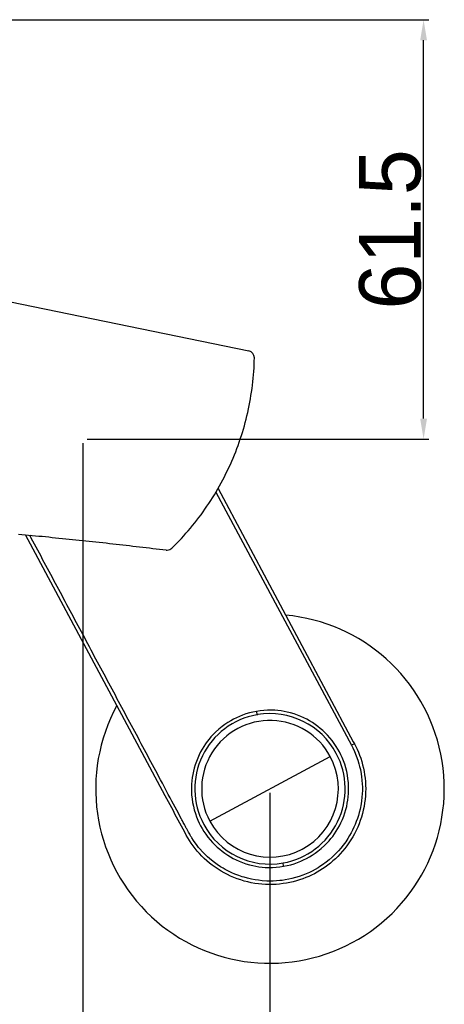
# Model space of a CAD drawing. Extents: x 15 to 1026, y -50 to 605.
# Tile 5 of 17: x 348 to 410, y 258 to 402. Entities that reach past the tile are written whole.
import ezdxf

# ---------------------------------------------------------------- set-up
doc = ezdxf.new("R2010")
doc.units = 0
doc.layers.get('0').update_dxf_attribs({"linetype": 'CONTINUOUS'})
doc.layers.get('DEFPOINTS').update_dxf_attribs({"linetype": 'CONTINUOUS'})
doc.layers.add('외형선_ISO_', color=7, linetype='CONTINUOUS')
doc.layers.add('좁은_외형선_ISO_', color=7, linetype='CONTINUOUS')
doc.dimstyles.new('ISO-25', dxfattribs={"dimscale": 0.6, "dimtxt": 15, "dimasz": 5, "dimexe": 1.25, "dimexo": 1, "dimtad": 1, "dimdec": 1, "dimtxsty": 'STANDARD', "dimcen": 2.5, "dimclrd": 256, "dimclre": 256, "dimazin": 3, "dimtfac": 1, "dimtdec": 1, "dimtmove": 0, "dimatfit": 3})

# ---------------------------------------------------------------- blocks, each defined once
blk = doc.blocks.new('*D68')
at = {"ltscale": 0.5}
for p, q in [((283.09, 401.58), (407.61, 401.58)), ((406.86, 343.26), (406.86, 398.58)), ((357.63, 340.26), (407.61, 340.26))]:
    blk.add_line(p, q, dxfattribs=at)
for points in [[(406.36, 398.58), (407.36, 398.58), (406.86, 401.58)], [(406.36, 343.26), (407.36, 343.26), (406.86, 340.26)]]:
    blk.add_solid(points, dxfattribs=at)
at = {"layer": 'DEFPOINTS', "color": 0, "ltscale": 0.5}
for p in [(282.49, 401.58), (406.86, 401.58), (357.03, 340.26)]:
    blk.add_point(p, dxfattribs=at)
at = {"color": 0, "ltscale": 0.5, "insert": (401.99, 370.92), "char_height": 9, "attachment_point": 5, "rotation": 90}
blk.add_mtext('61.5', dxfattribs=at)
blk = doc.blocks.new('*D69')
at = {"ltscale": 0.5}
for p, q in [((179.84, 288.51), (179.84, 163.68)), ((384.39, 288.52), (384.39, 163.68)), ((182.84, 164.43), (381.39, 164.43))]:
    blk.add_line(p, q, dxfattribs=at)
for points in [[(182.84, 164.93), (182.84, 163.93), (179.84, 164.43)], [(381.39, 164.93), (381.39, 163.93), (384.39, 164.43)]]:
    blk.add_solid(points, dxfattribs=at)
at = {"layer": 'DEFPOINTS', "color": 0, "ltscale": 0.5}
for p in [(179.84, 289.11), (384.39, 289.12), (384.39, 164.43)]:
    blk.add_point(p, dxfattribs=at)
at = {"color": 0, "ltscale": 0.5, "insert": (282.12, 169.3), "char_height": 9, "attachment_point": 5}
blk.add_mtext('150~200', dxfattribs=at)
blk = doc.blocks.new('*D70')
at = {"ltscale": 0.5}
for p, q in [((207.19, 339.66), (207.19, 184.36)), ((357.03, 339.66), (357.03, 184.36)), ((210.19, 185.11), (354.03, 185.11))]:
    blk.add_line(p, q, dxfattribs=at)
for points in [[(210.19, 185.61), (210.19, 184.61), (207.19, 185.11)], [(354.03, 185.61), (354.03, 184.61), (357.03, 185.11)]]:
    blk.add_solid(points, dxfattribs=at)
at = {"layer": 'DEFPOINTS', "color": 0, "ltscale": 0.5}
for p in [(207.19, 340.26), (357.03, 340.26), (357.03, 185.11)]:
    blk.add_point(p, dxfattribs=at)
at = {"color": 0, "ltscale": 0.5, "insert": (282.11, 189.98), "char_height": 9, "attachment_point": 5}
blk.add_mtext('150', dxfattribs=at)

msp = doc.modelspace()

# ---------------------------------------------------------------- linework, layer by layer
at = {"ltscale": 0.5}
msp.add_line((375.58, 284.4), (393.21, 293.84), dxfattribs=at)
msp.add_arc((384.39, 289.11), 25.5, 151.449, 84.8494)
at = {"layer": '외형선_ISO_'}
for p, q in [((309.93, 367.79), (381.3, 353.15)), ((376.79, 333.01), (396.58, 296.01)), ((369.06, 288.1), (348.64, 326.27)), ((396.58, 296.01), (396.74, 295.72))]:
    msp.add_line(p, q, dxfattribs=at)
at = {"layer": '외형선_ISO_', "flags": 128}
for points in [[(370.04, 324.32), (370.39, 324.67), (370.74, 325.02), (371.09, 325.38), (371.43, 325.74), (371.77, 326.11), (372.1, 326.48), (372.43, 326.86), (372.75, 327.24), (373.07, 327.62), (373.38, 328.01), (373.69, 328.4), (374, 328.8), (374.3, 329.2), (374.59, 329.61), (374.88, 330.02), (375.17, 330.43), (375.45, 330.85), (375.72, 331.27), (375.99, 331.69), (376.26, 332.12), (376.52, 332.55), (376.77, 332.98), (377.02, 333.42), (377.26, 333.86), (377.5, 334.3), (377.73, 334.75), (377.95, 335.2), (378.17, 335.65), (378.39, 336.1), (378.6, 336.55), (378.8, 337.01), (378.99, 337.47), (379.18, 337.93), (379.37, 338.4), (379.55, 338.86), (379.72, 339.33), (379.89, 339.81), (380.05, 340.28), (380.21, 340.76), (380.36, 341.24), (380.5, 341.72), (380.64, 342.21), (380.77, 342.69), (380.9, 343.18), (381.02, 343.67), (381.13, 344.16), (381.24, 344.66), (381.34, 345.15), (381.44, 345.65), (381.53, 346.14), (381.61, 346.64), (381.69, 347.14), (381.76, 347.64), (381.82, 348.14), (381.88, 348.64), (381.93, 349.14), (381.97, 349.64), (382.01, 350.14), (382.05, 350.65), (382.07, 351.15), (382.09, 351.65), (382.1, 352.15)], [(347.6, 326.36), (348.1, 326.32), (348.59, 326.27), (349.08, 326.22), (349.58, 326.18), (350.07, 326.13), (350.56, 326.08), (351.06, 326.04), (351.55, 325.99), (352.04, 325.94), (352.53, 325.89), (353.03, 325.84), (353.52, 325.79), (354.01, 325.74), (354.5, 325.69), (355, 325.64), (355.49, 325.59), (355.98, 325.54), (356.47, 325.49), (356.96, 325.44), (357.45, 325.39), (357.95, 325.33), (358.44, 325.28), (358.93, 325.23), (359.42, 325.18), (359.91, 325.12), (360.4, 325.07), (360.89, 325.01), (361.38, 324.96), (361.87, 324.9), (362.37, 324.85), (362.86, 324.79), (363.35, 324.74), (363.84, 324.68), (364.33, 324.62), (364.82, 324.57), (365.31, 324.51), (365.8, 324.45), (366.29, 324.39), (366.78, 324.34), (367.26, 324.28), (367.75, 324.22), (368.24, 324.16), (368.73, 324.1), (369.22, 324.04)], [(382.59, 299.97), (382.58, 299.96), (382.58, 299.96), (382.58, 299.96), (382.57, 299.96), (382.57, 299.96), (382.56, 299.96), (382.56, 299.96), (382.55, 299.96), (382.55, 299.96), (382.54, 299.96), (382.54, 299.96), (382.54, 299.96), (382.53, 299.96), (382.53, 299.95), (382.52, 299.95), (382.52, 299.95), (382.51, 299.95), (382.51, 299.95), (382.51, 299.95), (382.5, 299.95), (382.5, 299.95), (382.49, 299.95), (382.49, 299.95), (382.48, 299.95)], [(396.74, 295.72), (396.95, 295.31), (397.14, 294.9), (397.33, 294.47), (397.5, 294.03), (397.66, 293.58), (397.81, 293.11), (397.94, 292.64), (398.06, 292.16), (398.16, 291.67), (398.24, 291.18), (398.31, 290.67), (398.35, 290.17), (398.38, 289.65), (398.39, 289.13), (398.38, 288.61), (398.36, 288.09), (398.31, 287.57), (398.24, 287.05), (398.15, 286.52), (398.04, 286.01), (397.92, 285.49), (397.77, 284.98), (397.6, 284.48), (397.42, 283.98), (397.22, 283.49), (396.99, 283.01), (396.76, 282.54), (396.5, 282.08), (396.23, 281.64), (395.94, 281.2), (395.64, 280.78), (395.33, 280.37), (395.01, 279.98), (394.67, 279.6), (394.32, 279.24), (393.96, 278.9), (393.6, 278.57), (393.23, 278.25), (392.85, 277.95), (392.46, 277.67), (392.07, 277.41), (391.68, 277.16), (391.28, 276.92), (390.88, 276.71), (390.47, 276.5), (390.05, 276.31), (389.62, 276.13), (389.17, 275.96), (388.72, 275.8), (388.25, 275.66), (387.78, 275.53), (387.3, 275.42), (386.81, 275.32), (386.31, 275.25), (385.8, 275.19), (385.29, 275.14), (384.78, 275.12), (384.26, 275.12), (383.74, 275.13), (383.22, 275.16), (382.69, 275.22), (382.17, 275.29), (381.65, 275.39), (381.13, 275.5), (380.62, 275.63), (380.11, 275.79), (379.61, 275.96), (379.11, 276.15), (378.63, 276.36), (378.15, 276.58), (377.68, 276.83), (377.23, 277.09), (376.79, 277.36), (376.36, 277.65), (375.94, 277.96), (375.54, 278.27), (375.15, 278.6), (374.78, 278.94), (374.42, 279.29), (374.08, 279.65), (373.75, 280.02), (373.44, 280.39), (373.15, 280.78), (372.87, 281.16), (372.61, 281.55), (372.37, 281.95), (372.14, 282.35), (371.91, 282.77), (371.67, 283.22), (371.43, 283.66), (371.2, 284.1), (370.96, 284.55), (370.72, 284.99), (370.48, 285.43), (370.25, 285.88), (370.01, 286.32), (369.77, 286.77), (369.54, 287.21), (369.3, 287.65), (369.06, 288.1)], [(396.3, 295.48), (396.5, 295.09), (396.74, 294.58), (397, 293.96), (397.23, 293.31), (397.4, 292.77), (397.5, 292.37), (397.61, 291.94), (397.73, 291.32), (397.8, 290.86), (397.85, 290.4), (397.89, 289.78), (397.9, 289.41), (397.9, 288.82), (397.88, 288.41), (397.84, 287.85), (397.79, 287.35), (397.72, 286.91), (397.57, 286.14), (397.45, 285.66), (397.32, 285.2), (397.17, 284.76), (397.02, 284.32), (396.85, 283.9), (396.67, 283.49), (396.47, 283.09)], [(372.95, 281.96), (372.9, 282.03), (372.87, 282.09), (372.82, 282.16), (372.77, 282.25), (372.71, 282.35), (372.64, 282.48), (372.55, 282.63), (372.48, 282.77), (372.42, 282.88), (372.36, 282.98), (372.31, 283.07), (372.26, 283.17), (372.21, 283.26), (372.15, 283.36), (372.09, 283.47), (372.03, 283.59), (371.96, 283.73), (371.88, 283.89), (371.78, 284.06), (371.71, 284.19), (371.65, 284.32), (371.58, 284.45), (371.51, 284.57), (371.45, 284.7)]]:
    msp.add_lwpolyline(points, dxfattribs=at)
at = {"layer": '외형선_ISO_'}
for centre, radius, start, end in [((381.1, 352.17), 1, 358.8486, 78.4078), ((369.34, 325.03), 1, 263.0022, 270), ((369.34, 325.03), 1, 270, 314.2856), ((384.39, 289.11), 11, 100, 208.1492), ((384.39, 289.11), 11, 28.1492, 99.447), ((384.39, 289.12), 10, 28.1492, 208.1492), ((384.39, 289.12), 10, 208.1492, 28.1492), ((384.39, 289.11), 11, 280, 28.1492), ((384.39, 289.11), 11, 208.1492, 280)]:
    msp.add_arc(centre, radius, start, end, dxfattribs=at)
at = {"layer": '좁은_외형선_ISO_'}
for p, q in [((376.49, 332.5), (396.3, 295.48)), ((382.4, 300.44), (382.48, 299.95)), ((396.74, 295.72), (396.3, 295.48)), ((386.39, 277.79), (386.3, 278.28))]:
    msp.add_line(p, q, dxfattribs=at)
at = {"layer": '좁은_외형선_ISO_', "flags": 128}
for points in [[(371.45, 284.7), (371.22, 285.11), (370.99, 285.55), (370.76, 285.99), (370.52, 286.43), (370.28, 286.87), (370.05, 287.32), (369.78, 287.82), (369.51, 288.31), (369.27, 288.76), (369.05, 289.18), (368.84, 289.57), (368.64, 289.95), (368.39, 290.41), (368.15, 290.85), (367.92, 291.29), (367.68, 291.74), (367.44, 292.18), (367.21, 292.62), (366.97, 293.06), (366.73, 293.5), (366.5, 293.95), (366.26, 294.39), (366.03, 294.83), (365.79, 295.27), (365.55, 295.71), (365.32, 296.16), (365.08, 296.6), (364.84, 297.04), (364.61, 297.48), (364.37, 297.92), (364.13, 298.37), (363.9, 298.81), (363.66, 299.25), (363.42, 299.69), (363.19, 300.13), (362.95, 300.58), (362.71, 301.02), (362.48, 301.46), (362.24, 301.9), (362, 302.34), (361.77, 302.79), (361.53, 303.23), (361.3, 303.67), (361.06, 304.11), (360.82, 304.55), (360.59, 304.99), (360.35, 305.44), (360.11, 305.88), (359.88, 306.32), (359.64, 306.76), (359.4, 307.2), (359.17, 307.65), (358.93, 308.09), (358.69, 308.53), (358.46, 308.97), (358.22, 309.41), (357.98, 309.86), (357.75, 310.3), (357.51, 310.74), (357.28, 311.18), (357.04, 311.62), (356.8, 312.07), (356.57, 312.51), (356.33, 312.95), (356.09, 313.39), (355.86, 313.83), (355.62, 314.28), (355.38, 314.72), (355.15, 315.16), (354.91, 315.6), (354.67, 316.04), (354.44, 316.49), (354.2, 316.93), (353.96, 317.37), (353.73, 317.81), (353.49, 318.25), (353.26, 318.7), (353.02, 319.14), (352.78, 319.58), (352.55, 320.02), (352.31, 320.46), (352.07, 320.91), (351.84, 321.35), (351.6, 321.79), (351.36, 322.23), (351.13, 322.67), (350.89, 323.12), (350.65, 323.56), (350.42, 324), (350.18, 324.44), (349.94, 324.88), (349.71, 325.33), (349.47, 325.77), (349.24, 326.21)], [(382.4, 300.44), (381.88, 300.34), (381.37, 300.21), (380.87, 300.06), (380.37, 299.89), (379.91, 299.71), (379.48, 299.51), (379.05, 299.3), (378.64, 299.07), (378.22, 298.82), (377.79, 298.53), (377.38, 298.23), (376.89, 297.83), (376.41, 297.39), (376.03, 297.01), (375.75, 296.7), (375.48, 296.38), (375.22, 296.06), (374.97, 295.7), (374.7, 295.31), (374.46, 294.92), (374.23, 294.51), (374.02, 294.08), (373.81, 293.61), (373.62, 293.13), (373.45, 292.64), (373.3, 292.16), (373.18, 291.68), (373.08, 291.22), (373.01, 290.75), (372.95, 290.28), (372.91, 289.82), (372.89, 289.29), (372.9, 288.74), (372.93, 288.2), (372.99, 287.66), (373.07, 287.12), (373.18, 286.58), (373.31, 286.05), (373.47, 285.52), (373.65, 285), (373.84, 284.55), (374.03, 284.12), (374.24, 283.71), (374.46, 283.31), (374.71, 282.9), (375, 282.47), (375.31, 282.06), (375.64, 281.65), (375.99, 281.26), (376.33, 280.92), (376.68, 280.59), (377.04, 280.27), (377.41, 279.98), (377.8, 279.69), (378.2, 279.43), (378.6, 279.18), (379.02, 278.95), (379.44, 278.74), (379.9, 278.53), (380.38, 278.33), (380.87, 278.17), (381.38, 278.01), (381.86, 277.89), (382.32, 277.8), (382.78, 277.72), (383.24, 277.67), (383.69, 277.63), (384.22, 277.61), (384.76, 277.62), (385.31, 277.65), (385.85, 277.71), (386.39, 277.79)], [(386.39, 277.79), (386.91, 277.89), (387.42, 278.02), (387.92, 278.17), (388.42, 278.34), (388.88, 278.52), (389.31, 278.72), (389.74, 278.93), (390.15, 279.15), (390.57, 279.41), (391, 279.7), (391.41, 280), (391.9, 280.4), (392.38, 280.84), (392.76, 281.22), (393.04, 281.53), (393.31, 281.85), (393.56, 282.17), (393.82, 282.53), (394.08, 282.92), (394.33, 283.31), (394.55, 283.72), (394.77, 284.15), (394.98, 284.62), (395.17, 285.1), (395.34, 285.59), (395.49, 286.07), (395.61, 286.55), (395.7, 287.01), (395.78, 287.48), (395.84, 287.94), (395.88, 288.41), (395.89, 288.94), (395.89, 289.49), (395.86, 290.03), (395.8, 290.57), (395.72, 291.11), (395.61, 291.65), (395.48, 292.18), (395.32, 292.71), (395.13, 293.23), (394.95, 293.68), (394.76, 294.1), (394.55, 294.52), (394.33, 294.92), (394.07, 295.33), (393.78, 295.76), (393.48, 296.17), (393.15, 296.58), (392.8, 296.96), (392.46, 297.31), (392.11, 297.64), (391.75, 297.95), (391.38, 298.25), (390.99, 298.53), (390.59, 298.8), (390.18, 299.05), (389.77, 299.28), (389.35, 299.49), (388.88, 299.7), (388.41, 299.89), (387.92, 300.06), (387.41, 300.21), (386.92, 300.34), (386.46, 300.43), (386, 300.5), (385.55, 300.56), (385.1, 300.6), (384.57, 300.62), (384.02, 300.61), (383.48, 300.58), (382.94, 300.52), (382.4, 300.44)], [(396.47, 283.09), (396.26, 282.68), (396.04, 282.28), (395.76, 281.83), (395.47, 281.39), (395.09, 280.87), (394.73, 280.42), (394.42, 280.06), (394.21, 279.84), (393.92, 279.54), (393.5, 279.14), (393.05, 278.74), (392.61, 278.39), (392.09, 278.02), (391.69, 277.74), (391.42, 277.57), (391.02, 277.34), (390.56, 277.09), (390.15, 276.89), (389.67, 276.68), (389.17, 276.48), (388.64, 276.3), (388.12, 276.14), (387.6, 276), (387.13, 275.89), (386.6, 275.8), (386.15, 275.73)], [(385.81, 275.69), (385.32, 275.65), (384.83, 275.63), (384.41, 275.62), (383.92, 275.63), (383.24, 275.68), (382.71, 275.74), (382.21, 275.81), (381.69, 275.91), (381.08, 276.05), (380.61, 276.18), (380.31, 276.27), (379.81, 276.44), (379.27, 276.65), (378.8, 276.85), (378.22, 277.13), (377.82, 277.34), (377.54, 277.5), (377.17, 277.72), (376.68, 278.04), (376.09, 278.48), (375.54, 278.92), (375.25, 279.18), (374.91, 279.51), (374.56, 279.86), (374.1, 280.37), (373.95, 280.55), (373.63, 280.96), (373.43, 281.23), (373.2, 281.56), (372.95, 281.96)], [(386.15, 275.73), (386.14, 275.73), (386.12, 275.73), (386.11, 275.72), (386.09, 275.72), (386.08, 275.72), (386.07, 275.72), (386.05, 275.72), (386.04, 275.72), (386.02, 275.71), (386.01, 275.71), (386, 275.71), (385.98, 275.71), (385.97, 275.71), (385.95, 275.71), (385.94, 275.7), (385.92, 275.7), (385.91, 275.7), (385.9, 275.7), (385.88, 275.7), (385.87, 275.7), (385.85, 275.69), (385.84, 275.69), (385.82, 275.69), (385.81, 275.69)]]:
    msp.add_lwpolyline(points, dxfattribs=at)

# ---------------------------------------------------------------- dimensions: what is measured, and where the dimension line sits
at = {"ltscale": 0.5}
dim = msp.add_linear_dim(base=(406.86, 401.58), p1=(357.03, 340.26), p2=(282.49, 401.58), angle=90, text='61.5', dimstyle='ISO-25', dxfattribs=at)
dim.commit()
dim.dimension.update_dxf_attribs({"geometry": '*D68', "text_midpoint": (401.99, 370.92)})
for base, p1, p2, text, picture, middle in [((357.03, 185.11), (207.19, 340.26), (357.03, 340.26), '150', '*D70', (282.11, 189.98)), ((384.39, 164.43), (179.84, 289.11), (384.39, 289.12), '150~200', '*D69', (282.12, 169.3))]:
    dim = msp.add_linear_dim(base=base, p1=p1, p2=p2, text=text, dimstyle='ISO-25', dxfattribs=at)
    dim.commit()
    dim.dimension.update_dxf_attribs({"geometry": picture, "text_midpoint": middle})

doc.saveas('drawing.dxf')
